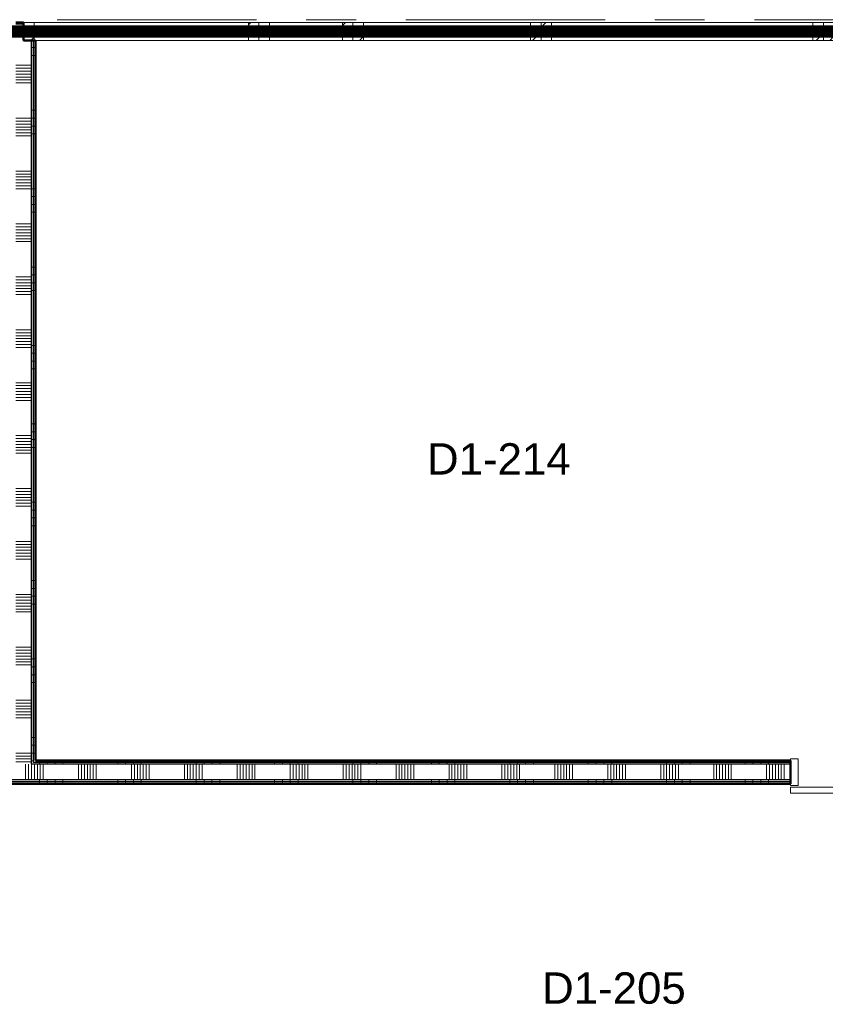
# Model space of a CAD drawing. Extents: x -2538 to 83400, y -8040 to 61900.
# Tile 94 of 105: x 62675 to 67812, y 48319 to 54600. Entities that reach past the tile are written whole.
import ezdxf

# ---------------------------------------------------------------- set-up
doc = ezdxf.new("R2010")
doc.units = 0
doc.header["$LTSCALE"] = 100
doc.linetypes.add('SCHEIDING_BRANDWEREND20', pattern=[7.2, 0.8, -1.6, 0.8, -0.8, 0.8, -1.6, 0.8])
doc.linetypes.add('stramien', pattern=[22.225, 12.7, -3.175, 3.175, -3.175])
for name, color, linetype, lineweight in [('00---0--FM-RUIMTENR', 7, 'Continuous', 18), ('BA20----_WANDEN', 14, 'Continuous', 50), ('BL$1A---_ALGEMEEN', 7, 'Continuous', 18), ('BL$7A---_STRAMIEN', 7, 'Continuous', 18), ('BL20----_WANDEN', 7, 'Continuous', 25), ('BL30----_KOZIJNEN', 14, 'Continuous', 25), ('BL40----_BRANDWERENDESCHEIDING_20MIN', 150, 'SCHEIDING_BRANDWEREND20', 80)]:
    doc.layers.add(name, color=color, linetype=linetype, lineweight=lineweight)
doc.styles.add('Arial', font='arial.ttf', dxfattribs={"height": 200})
pattern_1 = [(270, (61950, 49875), (500, 2e-12), []), (270, (61900, 49875), (500, 2e-12), []), (270, (61850, 49875), (500, 2e-12), []), (270, (61800, 49875), (500, 2e-12), [])]
pattern_2 = [(180, (62775, 52371.5), (8e-13, -500), []), (180, (62775, 52421.5), (8e-13, -500), []), (180, (62775, 52471.5), (8e-13, -500), []), (180, (62775, 52521.5), (8e-13, -500), [])]

# ---------------------------------------------------------------- blocks, each defined once
blk = doc.blocks.new('32_WN_AMC_h_raam met bovenlicht - 1500x2700 bovenlicht 2014_wbdbo20-2957905-1')
at = {"layer": 'BL30----_KOZIJNEN', "lineweight": 18}
h = blk.add_hatch(dxfattribs=at)
h.set_pattern_fill('FP_372', color=256, style=0, pattern_type=2)
h.set_pattern_definition([(225, (62196.61, 48597.68), (91.92388, -91.92388), [])])
h.paths.add_polyline_path([(-750, 57), (-750, -57), (-683, -57), (-683, 57)], flags=0)
h.paths.add_polyline_path([(750, 57), (683, 57), (683, -57), (750, -57)], flags=0)
for p, q in [((-750, 57), (-750, -57)), ((-683, 57), (-750, 57)), ((-683, -57), (-683, 57)), ((675, 57), (-683, 57)), ((750, 57), (683, 57)), ((683, 57), (683, -57)), ((750, -57), (750, 57)), ((-750, -57), (-683, -57)), ((-683, -57), (683, -57)), ((683, -57), (750, -57))]:
    blk.add_line(p, q, dxfattribs=at)
at = {"layer": 'BL30----_KOZIJNEN'}
for p, q in [((683, 3), (-683, 3)), ((-683, 3), (-683, -3)), ((683, -3), (683, 3)), ((-683, -3), (683, -3))]:
    blk.add_line(p, q, dxfattribs=at)
blk = doc.blocks.new('32_WN_AMC_h_raam met bovenlicht - 1200x2700 bovenlicht 2014_wbdbo20-V63-1')
at = {"layer": 'BL30----_KOZIJNEN', "lineweight": 18}
h = blk.add_hatch(dxfattribs=at)
h.set_pattern_fill('FP_373', color=256, style=0, pattern_type=2)
h.set_pattern_definition([(225, (64146.61, 48597.68), (91.92388, -91.92388), [])])
h.paths.add_polyline_path([(-600, 57), (-600, -57), (-533, -57), (-533, 57)], flags=0)
h.paths.add_polyline_path([(533, 57), (533, -57), (600, -57), (600, 57)], flags=0)
for p, q in [((-600, 57), (-600, -57)), ((-533, 57), (-600, 57)), ((-533, -57), (-533, 57)), ((533, 57), (-533, 57)), ((600, 57), (533, 57)), ((533, 57), (533, -57)), ((600, -57), (600, 57)), ((-600, -57), (-533, -57)), ((-533, -57), (533, -57)), ((533, -57), (600, -57))]:
    blk.add_line(p, q, dxfattribs=at)
at = {"layer": 'BL30----_KOZIJNEN'}
for p, q in [((533, 3), (-533, 3)), ((-533, 3), (-533, -3)), ((533, -3), (533, 3)), ((-533, -3), (533, -3))]:
    blk.add_line(p, q, dxfattribs=at)
blk = doc.blocks.new('32_WN_AMC_h_raam met bovenlicht - 600x2700 bovenlicht 2014_wbdbo20-V64-1')
at = {"layer": 'BL30----_KOZIJNEN', "lineweight": 18}
h = blk.add_hatch(dxfattribs=at)
h.set_pattern_fill('FP_374', color=256, style=0, pattern_type=2)
h.set_pattern_definition([(225, (63246.61, 48597.68), (91.92388, -91.92388), [])])
h.paths.add_polyline_path([(-300, 57), (-300, -57), (-233, -57), (-233, 57)], flags=0)
h.paths.add_polyline_path([(272.5, 57), (233, 57), (233, -57), (300, -57), (300, 57)], flags=0)
for p, q in [((-300, 57), (-300, -57)), ((-233, 57), (-300, 57)), ((-233, -57), (-233, 57)), ((233, 57), (-233, 57)), ((300, 57), (233, 57)), ((233, 57), (233, -57)), ((300, -57), (300, 57)), ((-300, -57), (-233, -57)), ((-233, -57), (233, -57)), ((233, -57), (300, -57))]:
    blk.add_line(p, q, dxfattribs=at)
at = {"layer": 'BL30----_KOZIJNEN'}
for p, q in [((233, 3), (-233, 3)), ((-233, 3), (-233, -3)), ((233, -3), (233, 3)), ((-233, -3), (233, -3))]:
    blk.add_line(p, q, dxfattribs=at)
blk = doc.blocks.new('32_WN_AMC_h_raam met bovenlicht - 1800x2700 bovenlicht 2014_wbdbo20-V65-1')
at = {"layer": 'BL30----_KOZIJNEN', "lineweight": 18}
h = blk.add_hatch(dxfattribs=at)
h.set_pattern_fill('FP_375', color=256, style=0, pattern_type=2)
h.set_pattern_definition([(225, (65646.61, 48597.68), (91.92388, -91.92388), [])])
h.paths.add_polyline_path([(-900, 57), (-900, -57), (-833, -57), (-833, 57)], flags=0)
h.paths.add_polyline_path([(900, 57), (833, 57), (833, -57), (900, -57)], flags=0)
for p, q in [((-900, 57), (-900, -57)), ((-833, 57), (-900, 57)), ((-833, -57), (-833, 57)), ((833, 57), (-833, 57)), ((900, 57), (833, 57)), ((833, 57), (833, -57)), ((900, -57), (900, 57)), ((-900, -57), (-833, -57)), ((-833, -57), (833, -57)), ((833, -57), (900, -57))]:
    blk.add_line(p, q, dxfattribs=at)
at = {"layer": 'BL30----_KOZIJNEN'}
for p, q in [((833, 3), (-833, 3)), ((-833, 3), (-833, -3)), ((833, -3), (833, 3)), ((-833, -3), (833, -3))]:
    blk.add_line(p, q, dxfattribs=at)
blk = doc.blocks.new('32_WN_AMC_h_raam met bovenlicht - 600x2700 bovenlicht 2014_wbdbo20-V66-1')
at = {"layer": 'BL30----_KOZIJNEN', "lineweight": 18}
h = blk.add_hatch(dxfattribs=at)
h.set_pattern_fill('FP_376', color=256, style=0, pattern_type=2)
h.set_pattern_definition([(225, (66846.61, 48597.68), (91.92388, -91.92388), [])])
h.paths.add_polyline_path([(-300, 57), (-300, -57), (-233, -57), (-233, 57)], flags=0)
h.paths.add_polyline_path([(300, 57), (233, 57), (233, -57), (300, -57)], flags=0)
for p, q in [((-300, 57), (-300, -57)), ((-233, 57), (-300, 57)), ((-233, -57), (-233, 57)), ((233, 57), (-233, 57)), ((300, 57), (233, 57)), ((233, 57), (233, -57)), ((300, -57), (300, 57)), ((-300, -57), (-233, -57)), ((-233, -57), (233, -57)), ((233, -57), (300, -57))]:
    blk.add_line(p, q, dxfattribs=at)
at = {"layer": 'BL30----_KOZIJNEN'}
for p, q in [((233, 3), (-233, 3)), ((-233, 3), (-233, -3)), ((233, -3), (233, 3)), ((-233, -3), (233, -3))]:
    blk.add_line(p, q, dxfattribs=at)
blk = doc.blocks.new('32_DR_AMC_s_enkele schuifdeur_dt1 - 1480x2160-2919431-1')
at = {"layer": 'BL30----_KOZIJNEN', "lineweight": 18}
h = blk.add_hatch(dxfattribs=at)
h.set_pattern_fill('FP_386', color=256, style=0, pattern_type=2)
h.set_pattern_definition([(45, (-66751.6, -43872.7), (-500, 500), []), (45, (-66581.6, -43872.7), (-500, 500), []), (45, (-66571.6, -43872.7), (-500, 500), []), (45, (-66561.6, -43872.7), (-500, 500), []), (45, (-66551.6, -43872.7), (-500, 500), []), (45, (-66541.6, -43872.7), (-500, 500), []), (45, (-66531.6, -43872.7), (-500, 500), []), (45, (-66521.6, -43872.7), (-500, 500), [])])
h.paths.add_polyline_path([(1065, -85), (1065, 85), (1015, 85), (1015, -85)], flags=0)
h = blk.add_hatch(dxfattribs=at)
h.set_pattern_fill('FP_387', color=256, style=0, pattern_type=2)
h.set_pattern_definition([(45, (-66751.6, -43872.68), (-212.132, 212.132), [])])
h.paths.add_polyline_path([(1065, -135), (1065, -95), (-415, -95), (-415, -135), (482.4, -135)], flags=0)
at = {"layer": 'BL$1A---_ALGEMEEN'}
for p, q in [((325, 84.9), (325, -371)), ((645, -371), (541.1, -311)), ((325, -371), (645, -371)), ((645, -371), (541.1, -431))]:
    blk.add_line(p, q, dxfattribs=at)
at = {"layer": 'BL30----_KOZIJNEN', "lineweight": 18}
for p, q in [((-415, -85), (-415, 85)), ((-415, 85), (-365, 85)), ((-365, 85), (-365, -85)), ((1015, -85), (1015, 85)), ((1015, 85), (1065, 85)), ((1065, 85), (1065, -85)), ((-365, -85), (-415, -85)), ((-415, -95), (1065, -95)), ((-415, -135), (-415, -95)), ((1065, -85), (1015, -85)), ((1065, -95), (1065, -135)), ((1065, -135), (-415, -135))]:
    blk.add_line(p, q, dxfattribs=at)

msp = doc.modelspace()

# ---------------------------------------------------------------- hatches: boundary and pattern name
at = {"layer": 'BA20----_WANDEN', "lineweight": 18}
h = msp.add_hatch(dxfattribs=at)
h.set_pattern_fill('FP_995', color=256, angle=90, style=0, pattern_type=2)
h.set_pattern_definition([(180, (62775, 52171.5), (6e-13, -337.5), []), (180, (62775, 52190.25), (6e-13, -337.5), []), (180, (62775, 52209), (6e-13, -337.5), []), (180, (62775, 52227.75), (6e-13, -337.5), []), (180, (62775, 52246.5), (6e-13, -337.5), []), (180, (62775, 52265.25), (6e-13, -337.5), []), (180, (62775, 52284), (6e-13, -337.5), [])])
h.paths.add_polyline_path([(62650, 49850), (62750, 49850), (62750, 54468), (62700, 54468), (62700, 54582), (62650, 54582), (62650, 49862.5)], flags=0)
h = msp.add_hatch(dxfattribs=at)
h.set_pattern_fill('FP_994', color=256, angle=90, style=0, pattern_type=2)
h.set_pattern_definition(pattern_2)
h.paths.add_polyline_path([(62762.5, 49862.5), (62762.5, 54468), (62750, 54468), (62750, 49862.5)], flags=0)
h = msp.add_hatch(dxfattribs=at)
h.set_pattern_fill('FP_994', color=256, angle=90, style=0, pattern_type=2)
h.set_pattern_definition(pattern_2)
h.paths.add_polyline_path([(62775, 49875), (62775, 54468), (62762.5, 54468), (62762.5, 49875)], flags=0)
h = msp.add_hatch(dxfattribs=at)
h.set_pattern_fill('FP_199', color=256, angle=-270, style=0, pattern_type=2)
h.set_pattern_definition(pattern_1)
h.paths.add_polyline_path([(69825, 49862.5), (69825, 49875), (69070, 49875), (69070, 49862.5)], flags=0)
h.paths.add_polyline_path([(67590, 49862.5), (67590, 49875), (62762.5, 49875), (62762.5, 49862.5), (62885.8, 49862.5)], flags=0)
h.paths.add_polyline_path([(62637.5, 49862.5), (62637.5, 49875), (54475, 49875), (54475, 49862.5), (57265.6, 49862.5)], flags=0)
h = msp.add_hatch(dxfattribs=at)
h.set_pattern_fill('FP_200', color=256, angle=-270, style=0, pattern_type=2)
h.set_pattern_definition([(270, (62150, 49875), (337.5, 1e-12), []), (270, (62131.25, 49875), (337.5, 1e-12), []), (270, (62112.5, 49875), (337.5, 1e-12), []), (270, (62093.75, 49875), (337.5, 1e-12), []), (270, (62075, 49875), (337.5, 1e-12), []), (270, (62056.25, 49875), (337.5, 1e-12), []), (270, (62037.5, 49875), (337.5, 1e-12), [])])
h.paths.add_polyline_path([(69825, 49750), (69850, 49750), (69850, 49850), (69070, 49850), (69070, 49750)], flags=0)
h.paths.add_polyline_path([(67590, 49750), (67590, 49850), (54450, 49850), (54450, 49750), (62885.8, 49750)], flags=0)
h = msp.add_hatch(dxfattribs=at)
h.set_pattern_fill('FP_199', color=256, angle=-270, style=0, pattern_type=2)
h.set_pattern_definition(pattern_1)
h.paths.add_polyline_path([(69070, 49850), (69837.5, 49850), (69837.5, 49862.5), (69070, 49862.5)], flags=0)
h.paths.add_polyline_path([(67590, 49850), (67590, 49862.5), (62750, 49862.5), (62750, 49850), (62885.8, 49850)], flags=0)
h.paths.add_polyline_path([(62650, 49850), (62650, 49862.5), (54462.5, 49862.5), (54462.5, 49850), (57265.6, 49850)], flags=0)
h = msp.add_hatch(dxfattribs=at)
h.set_pattern_fill('FP_199', color=256, angle=-270, style=0, pattern_type=2)
h.set_pattern_definition(pattern_1)
h.paths.add_polyline_path([(69825, 49737.5), (69837.5, 49737.5), (69837.5, 49750), (69070, 49750), (69070, 49737.5)], flags=0)
h.paths.add_polyline_path([(67590, 49737.5), (67590, 49750), (54350, 49750), (54350, 49737.5), (62885.8, 49737.5)], flags=0)
h = msp.add_hatch(dxfattribs=at)
h.set_pattern_fill('FP_199', color=256, angle=-270, style=0, pattern_type=2)
h.set_pattern_definition(pattern_1)
h.paths.add_polyline_path([(69825, 49725), (69825, 49737.5), (69070, 49737.5), (69070, 49725)], flags=0)
h.paths.add_polyline_path([(67590, 49725), (67590, 49737.5), (54337.5, 49737.5), (54337.5, 49725), (62885.8, 49725)], flags=0)

# ---------------------------------------------------------------- linework, layer by layer
at = {"layer": 'BL$7A---_STRAMIEN', "linetype": 'stramien'}
msp.add_line((-1537.7, 54600), (83400, 54600), dxfattribs=at)
msp.add_line((-1537.7, 54600), (83400, 54600), dxfattribs=at)
at = {"layer": 'BL20----_WANDEN', "lineweight": 50}
for p, q in [((62700, 54582), (62650, 54582)), ((62700, 54468), (62700, 54582)), ((62775, 54468), (62700, 54468)), ((62775, 49875), (62775, 54468)), ((67590, 49875), (62775, 49875)), ((67590, 49725), (67590, 49875)), ((54325, 49725), (67590, 49725))]:
    msp.add_line(p, q, dxfattribs=at)
at = {"layer": 'BL20----_WANDEN'}
for p, q in [((62750, 49850), (62750, 54468)), ((62762.5, 49862.5), (62762.5, 54468)), ((67590, 49850), (62750, 49850)), ((67590, 49862.5), (62762.5, 49862.5)), ((67590, 49750), (54350, 49750)), ((67590, 49737.5), (54337.5, 49737.5))]:
    msp.add_line(p, q, dxfattribs=at)
at = {"layer": 'BL40----_BRANDWERENDESCHEIDING_20MIN', "const_width": 80, "flags": 128}
msp.add_lwpolyline([(54300, 54525), (77050, 54525)], dxfattribs=at)

# ---------------------------------------------------------------- block references
at = {"layer": 'BL30----_KOZIJNEN', "rotation": 180}
for name, p in [('32_WN_AMC_h_raam met bovenlicht - 1500x2700 bovenlicht 2014_wbdbo20-2957905-1', (63450, 54525)), ('32_WN_AMC_h_raam met bovenlicht - 600x2700 bovenlicht 2014_wbdbo20-V64-1', (64500, 54525)), ('32_WN_AMC_h_raam met bovenlicht - 1200x2700 bovenlicht 2014_wbdbo20-V63-1', (65400, 54525)), ('32_WN_AMC_h_raam met bovenlicht - 1800x2700 bovenlicht 2014_wbdbo20-V65-1', (66900, 54525)), ('32_WN_AMC_h_raam met bovenlicht - 600x2700 bovenlicht 2014_wbdbo20-V66-1', (68100, 54525))]:
    msp.add_blockref(name, p, dxfattribs=at)
at = {"layer": 'BL30----_KOZIJNEN'}
msp.add_blockref('32_DR_AMC_s_enkele schuifdeur_dt1 - 1480x2160-2919431-1', (68005, 49800), dxfattribs=at)

# ---------------------------------------------------------------- texts
at = {"layer": '00---0--FM-RUIMTENR', "char_height": 200, "width": 1130.379, "attachment_point": 1, "style": 'Arial'}
for s, insert in [('D1-214', (65272.1, 51898.2)), ('D1-205', (66006, 48522.6))]:
    msp.add_mtext(s, dxfattribs=dict(at, insert=insert))

doc.saveas('drawing.dxf')
